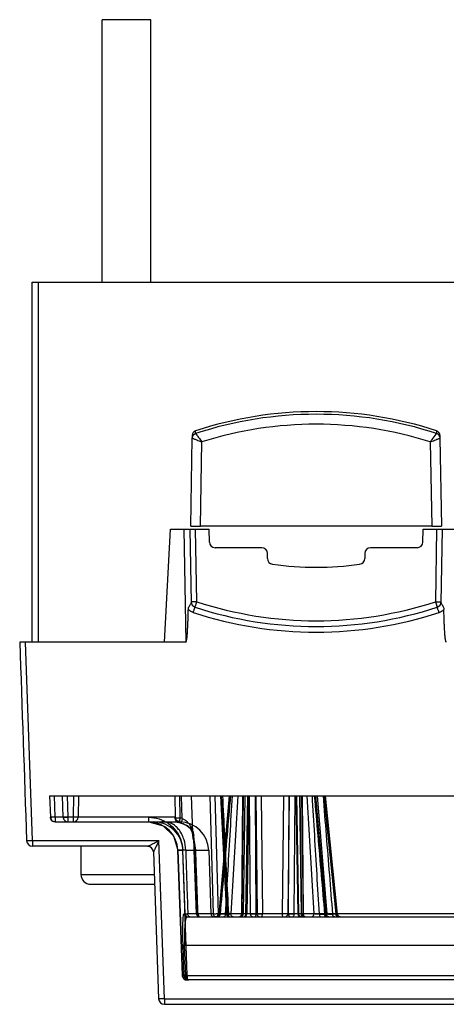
# Model space of a CAD drawing. Header units: millimetres. Extents: x 43 to 365, y 239 to 340.
# Tile 1 of 7: x 43 to 87, y 239 to 340. Entities that reach past the tile are written whole.
import ezdxf

# ---------------------------------------------------------------- set-up
doc = ezdxf.new("R2010")
doc.units = ezdxf.units.MM
doc.header["$LTSCALE"] = 37.523973
doc.layers.get('0').update_dxf_attribs({"linetype": 'CONTINUOUS'})

msp = doc.modelspace()

# ---------------------------------------------------------------- linework, layer by layer
at = {"color": 7}
for p, q in [((51.72, 312.86), (51.72, 339.86)), ((56.72, 339.86), (51.72, 339.86)), ((56.72, 312.86), (56.72, 339.86)), ((44.51, 275.86), (44.51, 312.86)), ((44.51, 312.86), (363.92, 312.86)), ((45.11, 312.86), (45.11, 275.83)), ((60.82, 287.79), (60.98, 296.84)), ((60.98, 297.12), (60.98, 296.84)), ((60.98, 296.84), (61, 296.98)), ((61.32, 297.31), (61.32, 297.59)), ((86.12, 297.59), (86.12, 297.31)), ((86.44, 296.98), (86.46, 296.84)), ((86.46, 297.12), (86.46, 296.84)), ((86.46, 296.84), (86.62, 287.79)), ((61.82, 287.77), (61.97, 296.45)), ((85.47, 296.45), (85.62, 287.77)), ((85.62, 287.77), (61.82, 287.77)), ((58.11, 275.86), (58.72, 287.46)), ((58.72, 287.46), (60.64, 287.46)), ((60.12, 287.46), (60.32, 275.86)), ((60.72, 287.46), (60.85, 279.91)), ((60.72, 287.46), (62.72, 287.46)), ((61.45, 280.01), (61.32, 287.46)), ((62.74, 286.15), (62.72, 287.46)), ((84.69, 286.15), (84.72, 287.46)), ((84.72, 287.46), (95.64, 287.46)), ((86.12, 287.46), (85.99, 280.01)), ((86.59, 279.91), (86.72, 287.46)), ((68.12, 285.56), (63.34, 285.56)), ((84.1, 285.56), (79.32, 285.56)), ((68.72, 284.45), (68.72, 284.96)), ((78.72, 284.96), (78.72, 284.45)), ((60.32, 275.86), (43.22, 275.86)), ((44.53, 255.44), (43.82, 275.86)), ((46.3, 260.06), (46.38, 257.84)), ((46.3, 260.06), (90.66, 260.06)), ((46.3, 260.06), (46.38, 257.84)), ((46.88, 257.84), (46.8, 260.06)), ((47.7, 257.84), (47.63, 260.06)), ((48.2, 257.84), (48.13, 260.06)), ((48.77, 260.06), (48.73, 257.84)), ((49.27, 260.06), (49.23, 257.85)), ((59.17, 260.06), (59.21, 257.77)), ((59.67, 260.06), (59.71, 257.76)), ((59.95, 257.71), (59.88, 260.06)), ((60.87, 260.06), (60.99, 256.28)), ((63.15, 247.9), (62.82, 260.06)), ((63.3, 260.06), (63.63, 247.9)), ((64.76, 260.06), (63.71, 247.88)), ((63.8, 247.9), (64.85, 260.06)), ((63.89, 260.06), (64.5, 247.89)), ((64.62, 247.9), (64, 260.06)), ((65.66, 260.06), (64.94, 247.9)), ((66.16, 260.06), (66.05, 247.91)), ((66.23, 260.06), (66.06, 247.9)), ((66.38, 260.06), (66.22, 247.91)), ((66.25, 247.91), (66.42, 260.06)), ((66.5, 247.9), (66.68, 260.06)), ((66.52, 247.91), (66.71, 260.06)), ((66.8, 260.06), (66.6, 247.91)), ((66.97, 247.9), (66.88, 260.06)), ((67.54, 247.91), (67.47, 260.06)), ((67.5, 260.06), (67.64, 247.9)), ((68.08, 260.06), (68.19, 247.91)), ((70.36, 260.06), (70.24, 247.91)), ((70.94, 260.06), (70.8, 247.9)), ((70.89, 247.91), (70.96, 260.06)), ((71.47, 247.9), (71.56, 260.06)), ((71.64, 260.06), (71.83, 247.91)), ((71.91, 247.91), (71.72, 260.06)), ((71.94, 247.9), (71.75, 260.06)), ((72.02, 260.06), (72.19, 247.91)), ((72.06, 260.06), (72.21, 247.91)), ((72.21, 260.06), (72.37, 247.9)), ((72.28, 260.06), (72.38, 247.91)), ((72.77, 260.06), (73.49, 247.9)), ((74.64, 247.9), (73.58, 260.06)), ((73.67, 260.06), (74.73, 247.88)), ((74.85, 247.9), (73.87, 260.06)), ((74.51, 260.06), (75.76, 247.9)), ((75.92, 247.88), (74.67, 260.06)), ((59.21, 257.85), (46.38, 257.84)), ((46.88, 257.84), (46.88, 257.36)), ((46.88, 257.36), (59.7, 257.36)), ((48.2, 257.36), (48.2, 257.84)), ((48.73, 257.84), (48.73, 257.36)), ((56.5, 257.36), (56.5, 257.84)), ((58.17, 257.36), (57.85, 257.36)), ((44.53, 255.44), (44.53, 254.86)), ((44.53, 255.44), (57.53, 255.44)), ((58.11, 239.19), (57.53, 255.44)), ((56.38, 254.86), (44.53, 254.86)), ((49.52, 254.86), (49.52, 251.96)), ((56.98, 254.28), (57.51, 239.19)), ((59.96, 241.59), (59.5, 254.46)), ((59.5, 254.46), (60.02, 254.46)), ((59.5, 254.46), (59.96, 241.59)), ((60.46, 241.59), (59.99, 254.46)), ((60.24, 247.9), (60.02, 254.46)), ((60.3, 254.46), (62.67, 254.46)), ((61.16, 254.61), (61.17, 254.47)), ((61.41, 247.9), (61.17, 254.47)), ((62.67, 254.46), (62.89, 247.9)), ((49.52, 251.96), (57.06, 251.96)), ((50.52, 250.96), (57.09, 250.96)), ((60.24, 247.9), (60.14, 247.9)), ((60.44, 247.61), (133.6, 247.61)), ((63.15, 247.9), (60.52, 247.9)), ((133.6, 247.9), (63.63, 247.9)), ((64.39, 247.88), (63.84, 247.88)), ((74.04, 247.88), (74.59, 247.88)), ((75.84, 247.88), (75.4, 247.88)), ((60.14, 241.59), (60.03, 244.68)), ((60.3, 241.58), (60.19, 244.67)), ((136.31, 244.67), (60.19, 244.67)), ((60.14, 241.59), (59.96, 241.59)), ((60.3, 241.58), (142.92, 241.59)), ((60.46, 241.59), (60.46, 241.11)), ((347.98, 241.11), (60.46, 241.11)), ((58.11, 239.19), (58.11, 238.61)), ((58.11, 239.19), (90.62, 239.19)), ((58.11, 238.61), (350.33, 238.61))]:
    msp.add_line(p, q, dxfattribs=at)
for points in [[(56.5, 257.36), (57.97, 256.98), (59.06, 255.92), (59.5, 254.46)], [(59.7, 257.36), (59.36, 257.5), (59.21, 257.84)], [(59.61, 257.29), (59.72, 257.27), (59.83, 257.24)], [(59.83, 257.24), (60.33, 257.05), (60.75, 256.72), (60.99, 256.22)], [(60.99, 256.22), (61.04, 255.86), (61.09, 255.48)], [(61.09, 255.48), (61.13, 255.04), (61.16, 254.61)], [(63.71, 247.88), (63.61, 247.69), (63.41, 247.61)], [(64.51, 247.89), (64.5, 247.89), (64.51, 247.89), (64.52, 247.91)], [(65.95, 247.61), (66.16, 247.7), (66.25, 247.91)], [(66.3, 247.61), (66.51, 247.7), (66.6, 247.91)], [(71.83, 247.91), (71.92, 247.7), (72.13, 247.61)], [(72.19, 247.91), (72.27, 247.7), (72.49, 247.61)], [(75.03, 247.61), (74.82, 247.69), (74.73, 247.88)], [(76.21, 247.61), (76.01, 247.69), (75.91, 247.88)], [(60.14, 241.52), (60.31, 241.23), (60.63, 241.11)]]:
    msp.add_lwpolyline(points, dxfattribs=at)
for centre, radius, start, end in [((73.72, 259.65), 39.91, 71.9037, 108.0963), ((73.72, 259.36), 39.92, 71.9089, 108.0911), ((73.72, 259.34), 38.92, 72.4316, 107.5684), ((61.5, 296.82), 0.523, 155.6425, 162.602), ((85.94, 296.82), 0.523, 17.3982, 24.3549), ((63.34, 286.16), 0.6, 181, 270), ((68.12, 284.96), 0.6, 0, 90), ((79.32, 284.96), 0.6, 90, 180), ((84.1, 286.16), 0.6, 270, 359), ((69.32, 284.45), 0.6, 180, 262.4072), ((73.72, 317.46), 33.9, 262.4072, 277.5928), ((78.12, 284.45), 0.6, 277.5928, 360), ((61.45, 280.02), 0.6, 181, 251.8551), ((73.72, 317.45), 39.4, 251.8553, 288.1447), ((85.99, 280.02), 0.6, 288.1449, 359), ((73.72, 317.46), 40.58, 251.8458, 288.1542), ((73.72, 317.46), 40, 251.855, 288.145), ((85.99, 280.04), 1.2, 288.2108, 316.69), ((46.88, 257.86), 0.5, 182.0317, 272.0294), ((48.2, 257.86), 0.5, 254.0594, 271.7939), ((48.73, 257.86), 0.5, 270.0041, 359.0001), ((56.5, 254.36), 3, 2.0457, 90.0042), ((57.03, 254.36), 3, 1.918, 89.9249), ((59.71, 257.86), 0.5, 181, 269.3061), ((59.71, 257.78), 0.5, 181.0001, 259.0689), ((58.92, 253.56), 3.8, 76.0959, 79.4088), ((59.67, 254.36), 3, 2, 89.3061), ((58.91, 253.6), 4.24, 75.7094, 79.075), ((44.53, 255.46), 0.6, 181.9825, 270.0166), ((57.83, 254.36), 3.5, 1.6348, 16.5123), ((56.38, 254.26), 0.6, 2.0073, 90.0194), ((50.52, 251.96), 1, 180, 270), ((60.44, 247.91), 0.3, 181.9153, 269.9384), ((60.54, 247.91), 0.3, 181.9213, 269.9269), ((61.71, 247.91), 0.3, 182.0741, 270), ((63.19, 247.91), 0.3, 182, 269.9997), ((64.8, 247.91), 0.3, 182.909, 270), ((65.75, 247.91), 0.3, 270.0105, 359.5), ((67.03, 295.56), 47.65, 269.9326, 270.6244), ((71.41, 295.56), 47.65, 269.3756, 270.0674), ((72.68, 247.91), 0.3, 180.5, 269.9814), ((60.46, 241.61), 0.5, 182.0392, 272.0368), ((58.11, 239.21), 0.6, 181.9819, 270.016)]:
    msp.add_arc(centre, radius, start, end, dxfattribs=at)
for centre, major_axis, ratio, start_param, end_param in [((61.48, 297.11), (0, 0.5), 0.999848, 0.315802, 1.553335), ((85.96, 297.11), (0, 0.5), 0.999848, -1.553335, -0.315801), ((61.82, 287.79), (1, 0), 0.01745, 3.141593, 4.712389), ((85.62, 287.79), (1, 0), 0.01745, 4.712389, 6.283185)]:
    msp.add_ellipse(centre, major_axis=major_axis, ratio=ratio, start_param=start_param, end_param=end_param, dxfattribs=at)
for points, knots in [([(60.98, 296.84), (60.98, 296.84), (60.99, 296.84), (61, 296.83), (61.03, 296.82), (61.08, 296.8), (61.16, 296.76), (61.24, 296.73), (61.28, 296.71)], [0, 0, 0, 0, 0.019863, 0.07174, 0.15526, 0.269621, 0.585069, 1, 1, 1, 1]), ([(61.28, 296.71), (61.33, 296.69), (61.56, 296.6), (61.79, 296.52), (61.97, 296.45)], [0, 0, 0, 0, 0.219449, 1, 1, 1, 1]), ([(61.32, 297.31), (61.32, 297.31), (61.32, 297.3), (61.33, 297.3), (61.33, 297.29)], [0, 0, 0, 0, 0.290542, 1, 1, 1, 1]), ([(61.33, 297.29), (61.33, 297.29), (61.35, 297.27), (61.36, 297.25), (61.38, 297.23)], [0, 0, 0, 0, 0.174802, 1, 1, 1, 1]), ([(61.38, 297.23), (61.46, 297.12), (61.66, 296.86), (61.85, 296.6), (61.97, 296.45)], [0, 0, 0, 0, 0.412717, 1, 1, 1, 1]), ([(85.47, 296.45), (85.53, 296.53), (85.72, 296.79), (85.92, 297.05), (86.06, 297.23)], [0, 0, 0, 0, 0.303884, 1, 1, 1, 1]), ([(85.47, 296.45), (85.53, 296.47), (85.76, 296.56), (85.99, 296.65), (86.15, 296.71)], [0, 0, 0, 0, 0.270916, 1, 1, 1, 1]), ([(86.06, 297.23), (86.07, 297.24), (86.08, 297.26), (86.1, 297.28), (86.11, 297.29)], [0, 0, 0, 0, 0.324357, 1, 1, 1, 1]), ([(86.11, 297.29), (86.11, 297.3), (86.11, 297.3), (86.12, 297.31), (86.12, 297.31)], [0, 0, 0, 0, 0.711158, 1, 1, 1, 1]), ([(86.12, 297.31), (86.15, 297.3), (86.27, 297.24), (86.37, 297.13), (86.41, 297.04)], [0, 0, 0, 0, 0.24331, 1, 1, 1, 1]), ([(86.15, 296.71), (86.2, 296.73), (86.27, 296.76), (86.36, 296.79), (86.41, 296.82), (86.44, 296.83), (86.45, 296.84), (86.46, 296.84), (86.46, 296.84)], [0, 0, 0, 0, 0.414931, 0.730547, 0.845089, 0.928736, 0.980577, 1, 1, 1, 1]), ([(60.6, 279.39), (60.62, 279.45), (60.67, 279.55), (60.76, 279.68), (60.84, 279.79), (60.85, 279.87), (60.85, 279.91)], [0, 0, 0, 0, 0.318538, 0.592064, 0.805164, 1, 1, 1, 1]), ([(61.45, 280.01), (61.37, 280.01), (61.26, 280.01), (61.12, 280), (61.03, 280), (60.96, 280.01), (60.9, 280), (60.87, 280.01), (60.85, 280), (60.85, 280.01)], [0, 0, 0, 0, 0.382024, 0.555438, 0.706891, 0.831163, 0.923367, 0.980307, 1, 1, 1, 1]), ([(61.07, 278.9), (61.1, 278.97), (61.13, 279.07), (61.17, 279.2), (61.2, 279.29), (61.23, 279.35), (61.24, 279.41), (61.26, 279.43), (61.26, 279.45), (61.26, 279.45)], [0, 0, 0, 0, 0.373028, 0.551684, 0.708965, 0.834608, 0.925701, 0.981174, 1, 1, 1, 1]), ([(61.26, 279.45), (61.26, 279.45), (61.26, 279.47), (61.28, 279.49), (61.29, 279.55), (61.32, 279.62), (61.35, 279.7), (61.39, 279.83), (61.42, 279.94), (61.45, 280.01)], [0, 0, 0, 0, 0.019284, 0.075788, 0.167575, 0.291436, 0.442714, 0.61638, 1, 1, 1, 1]), ([(85.99, 280.01), (86.01, 279.94), (86.06, 279.8), (86.11, 279.64), (86.14, 279.55), (86.16, 279.49), (86.17, 279.48), (86.17, 279.45), (86.17, 279.45)], [0, 0, 0, 0, 0.387156, 0.71409, 0.837896, 0.928265, 0.982674, 1, 1, 1, 1]), ([(85.99, 280.01), (86.06, 280.01), (86.18, 280.01), (86.32, 280), (86.41, 280), (86.48, 280.01), (86.54, 280), (86.56, 280.01), (86.59, 280), (86.59, 280.01)], [0, 0, 0, 0, 0.382024, 0.555441, 0.706897, 0.831168, 0.923363, 0.980295, 1, 1, 1, 1]), ([(86.36, 278.9), (86.34, 278.97), (86.31, 279.07), (86.26, 279.2), (86.23, 279.29), (86.21, 279.35), (86.19, 279.41), (86.18, 279.43), (86.18, 279.45), (86.17, 279.45)], [0, 0, 0, 0, 0.373509, 0.552251, 0.709507, 0.835018, 0.92593, 0.981242, 1, 1, 1, 1]), ([(86.59, 279.91), (86.59, 279.87), (86.6, 279.78), (86.65, 279.71), (86.68, 279.68)], [0, 0, 0, 0, 0.473786, 1, 1, 1, 1]), ([(86.68, 279.68), (86.69, 279.67), (86.73, 279.6), (86.77, 279.54), (86.8, 279.48)], [0, 0, 0, 0, 0.225347, 1, 1, 1, 1]), ([(60.32, 275.86), (60.35, 275.88), (60.37, 275.95), (60.4, 276.08), (60.42, 276.25), (60.45, 276.45), (60.47, 276.72), (60.49, 277.06), (60.51, 277.47), (60.53, 277.88), (60.55, 278.42), (60.57, 278.83), (60.57, 279.1)], [0, 0, 0, 0, 0.030404, 0.061661, 0.124209, 0.186765, 0.249321, 0.374433, 0.499546, 0.62466, 0.749773, 1, 1, 1, 1]), ([(60.57, 279.1), (60.57, 279.15), (60.57, 279.24), (60.59, 279.34), (60.6, 279.39)], [0, 0, 0, 0, 0.501973, 1, 1, 1, 1]), ([(60.91, 278.97), (60.89, 278.98), (60.85, 279), (60.79, 279.04), (60.73, 279.08), (60.7, 279.12), (60.68, 279.13)], [0, 0, 0, 0, 0.249973, 0.500078, 0.749654, 1, 1, 1, 1]), ([(87.12, 275.86), (87.08, 275.88), (87.06, 275.95), (87.03, 276.08), (87.01, 276.26), (86.99, 276.47), (86.96, 276.75), (86.94, 277.1), (86.92, 277.53), (86.9, 277.95), (86.88, 278.51), (86.87, 278.94), (86.86, 279.22)], [0, 0, 0, 0, 0.030409, 0.061668, 0.124216, 0.186771, 0.249327, 0.374439, 0.499551, 0.624663, 0.749776, 1, 1, 1, 1]), ([(64.91, 260.06), (64.79, 258.71), (64.55, 256), (64.2, 251.94), (63.96, 249.23), (63.84, 247.88)], [0, 0, 0, 0, 0.333394, 0.666714, 1, 1, 1, 1]), ([(64.08, 260.06), (64.15, 258.71), (64.28, 256.01), (64.49, 251.95), (64.63, 249.25), (64.7, 247.9)], [0, 0, 0, 0, 0.333278, 0.666611, 1, 1, 1, 1]), ([(64.39, 247.88), (64.47, 249.23), (64.63, 251.94), (64.87, 256), (65.03, 258.71), (65.11, 260.06)], [0, 0, 0, 0, 0.333272, 0.666621, 1, 1, 1, 1]), ([(74.05, 247.88), (73.97, 249.23), (73.81, 251.94), (73.57, 256), (73.41, 258.71), (73.33, 260.06)], [0, 0, 0, 0, 0.333272, 0.666621, 1, 1, 1, 1]), ([(73.53, 260.06), (73.65, 258.71), (73.89, 256), (74.24, 251.94), (74.47, 249.23), (74.59, 247.88)], [0, 0, 0, 0, 0.333394, 0.666714, 1, 1, 1, 1]), ([(74.43, 260.06), (74.53, 258.71), (74.75, 256), (75.08, 251.94), (75.3, 249.23), (75.4, 247.88)], [0, 0, 0, 0, 0.333379, 0.666729, 1, 1, 1, 1]), ([(75.84, 247.88), (75.7, 249.23), (75.42, 251.94), (75, 256), (74.72, 258.71), (74.58, 260.06)], [0, 0, 0, 0, 0.333286, 0.666607, 1, 1, 1, 1]), ([(46.38, 257.84), (46.37, 257.82), (46.46, 257.85), (46.49, 257.84), (46.52, 257.84)], [0, 0, 0, 0, 0.458219, 1, 1, 1, 1]), ([(46.89, 257.36), (46.85, 257.36), (46.76, 257.37), (46.62, 257.42), (46.5, 257.52), (46.4, 257.67), (46.38, 257.78), (46.38, 257.84)], [0, 0, 0, 0, 0.177986, 0.34753, 0.548034, 0.771953, 1, 1, 1, 1]), ([(46.88, 257.84), (46.83, 257.84), (46.75, 257.84), (46.63, 257.84), (46.55, 257.84), (46.52, 257.84)], [0, 0, 0, 0, 0.363456, 0.705282, 1, 1, 1, 1]), ([(47.7, 257.84), (47.73, 257.83), (47.82, 257.84), (47.99, 257.84), (48.12, 257.84), (48.2, 257.84)], [0, 0, 0, 0, 0.174304, 0.537569, 1, 1, 1, 1]), ([(47.7, 257.84), (47.7, 257.8), (47.72, 257.73), (47.76, 257.63), (47.81, 257.54), (47.88, 257.48), (47.94, 257.43), (48.01, 257.4), (48.08, 257.37), (48.15, 257.36), (48.19, 257.36), (48.21, 257.36)], [0, 0, 0, 0, 0.1529, 0.29197, 0.418523, 0.533904, 0.639467, 0.735413, 0.823584, 0.908957, 1, 1, 1, 1]), ([(49.08, 257.84), (49.05, 257.84), (48.97, 257.84), (48.85, 257.84), (48.77, 257.84), (48.73, 257.84)], [0, 0, 0, 0, 0.293101, 0.634182, 1, 1, 1, 1]), ([(49.23, 257.85), (49.23, 257.83), (49.14, 257.85), (49.11, 257.84), (49.08, 257.84)], [0, 0, 0, 0, 0.459241, 1, 1, 1, 1]), ([(56.5, 257.84), (56.86, 257.84), (57.57, 257.73), (58.55, 257.25), (59.33, 256.49), (59.85, 255.54), (59.98, 254.82), (60, 254.46)], [0, 0, 0, 0, 0.20062, 0.400276, 0.599561, 0.799205, 1, 1, 1, 1]), ([(60.3, 254.46), (60.29, 254.82), (60.21, 255.37), (59.94, 256.05), (59.67, 256.5), (59.34, 256.88), (58.96, 257.16), (58.57, 257.32), (58.3, 257.36), (58.17, 257.36)], [0, 0, 0, 0, 0.273956, 0.414175, 0.549965, 0.677405, 0.794758, 0.901639, 1, 1, 1, 1]), ([(59.36, 257.76), (59.33, 257.76), (59.29, 257.77), (59.21, 257.75), (59.21, 257.77)], [0, 0, 0, 0, 0.551303, 1, 1, 1, 1]), ([(59.62, 257.29), (59.51, 257.31), (59.3, 257.43), (59.21, 257.66), (59.21, 257.77)], [0, 0, 0, 0, 0.492888, 1, 1, 1, 1]), ([(59.71, 257.76), (59.67, 257.76), (59.58, 257.76), (59.47, 257.76), (59.39, 257.76), (59.36, 257.76)], [0, 0, 0, 0, 0.365459, 0.706826, 1, 1, 1, 1]), ([(59.71, 257.76), (59.7, 257.73), (59.69, 257.67), (59.68, 257.59), (59.66, 257.53), (59.66, 257.49), (59.65, 257.45), (59.64, 257.41), (59.64, 257.38), (59.63, 257.35), (59.62, 257.32), (59.62, 257.3)], [0, 0, 0, 0, 0.191895, 0.408772, 0.50669, 0.596009, 0.67604, 0.746473, 0.809786, 0.867409, 1, 1, 1, 1]), ([(59.62, 257.29), (59.63, 257.31), (59.64, 257.33), (59.67, 257.36), (59.69, 257.36), (59.7, 257.36)], [0, 0, 0, 0, 0.488524, 0.779643, 1, 1, 1, 1]), ([(59.95, 257.71), (59.95, 257.67), (59.93, 257.61), (59.9, 257.51), (59.88, 257.44), (59.87, 257.39), (59.86, 257.36), (59.85, 257.33), (59.85, 257.3), (59.83, 257.22), (59.83, 257.24)], [0, 0, 0, 0, 0.215546, 0.428923, 0.611963, 0.689752, 0.757907, 0.818846, 0.873921, 1, 1, 1, 1]), ([(59.83, 257.24), (59.96, 257.21), (60.21, 257.13), (60.56, 256.94), (60.83, 256.7), (61.04, 256.39), (61.11, 256.15), (61.12, 256.02)], [0, 0, 0, 0, 0.215087, 0.416302, 0.620783, 0.79183, 1, 1, 1, 1]), ([(59.95, 257.71), (60, 257.69), (60.08, 257.65), (60.2, 257.59), (60.32, 257.5), (60.44, 257.4), (60.57, 257.28), (60.68, 257.13), (60.79, 256.95), (60.88, 256.75), (60.95, 256.52), (60.98, 256.36), (60.99, 256.28)], [0, 0, 0, 0, 0.077269, 0.147298, 0.224791, 0.310894, 0.405086, 0.506846, 0.617335, 0.737593, 0.869179, 1, 1, 1, 1]), ([(61.09, 255.51), (61.08, 255.6), (61.06, 255.78), (61.03, 256.04), (61, 256.2), (60.99, 256.28)], [0, 0, 0, 0, 0.351247, 0.684993, 1, 1, 1, 1]), ([(60.99, 256.28), (60.99, 256.23), (61.01, 256.13), (61.08, 256.05), (61.12, 256.02)], [0, 0, 0, 0, 0.481982, 1, 1, 1, 1]), ([(44.53, 255.44), (44.46, 255.44), (44.35, 255.43), (44.21, 255.43), (44.12, 255.43), (44.04, 255.43), (43.98, 255.43), (43.96, 255.44), (43.93, 255.44), (43.93, 255.44)], [0, 0, 0, 0, 0.38168, 0.554854, 0.706173, 0.830371, 0.922539, 0.979616, 1, 1, 1, 1]), ([(56.89, 255.11), (56.94, 255.14), (57.16, 255.25), (57.37, 255.36), (57.53, 255.44)], [0, 0, 0, 0, 0.244688, 1, 1, 1, 1]), ([(57.53, 255.44), (57.5, 255.36), (57.36, 255.07), (57.22, 254.78), (57.11, 254.56)], [0, 0, 0, 0, 0.258707, 1, 1, 1, 1]), ([(61.09, 255.51), (61.08, 255.48), (61.1, 255.41), (61.16, 255.38), (61.19, 255.36)], [0, 0, 0, 0, 0.439713, 1, 1, 1, 1]), ([(61.09, 255.51), (61.1, 255.42), (61.13, 255.08), (61.16, 254.73), (61.18, 254.46)], [0, 0, 0, 0, 0.247647, 1, 1, 1, 1]), ([(61.19, 255.36), (61.18, 255.42), (61.17, 255.64), (61.14, 255.86), (61.12, 256.02)], [0, 0, 0, 0, 0.274526, 1, 1, 1, 1]), ([(61.18, 254.46), (61.17, 254.57), (61.15, 254.77), (61.16, 255.07), (61.18, 255.26), (61.19, 255.36)], [0, 0, 0, 0, 0.341888, 0.67445, 1, 1, 1, 1]), ([(56.38, 254.86), (56.38, 254.86), (56.41, 254.87), (56.45, 254.89), (56.51, 254.92), (56.6, 254.96), (56.73, 255.03), (56.84, 255.08), (56.89, 255.11)], [0, 0, 0, 0, 0.043746, 0.127387, 0.244394, 0.379537, 0.678603, 1, 1, 1, 1]), ([(57.11, 254.56), (57.1, 254.53), (57.07, 254.46), (57.03, 254.39), (57.01, 254.34), (56.99, 254.31), (56.99, 254.29), (56.97, 254.28), (56.98, 254.28)], [0, 0, 0, 0, 0.36122, 0.679835, 0.812639, 0.914888, 0.978347, 1, 1, 1, 1]), ([(60, 254.46), (59.97, 254.46), (59.9, 254.46), (59.81, 254.46), (59.73, 254.46), (59.68, 254.46), (59.64, 254.46), (59.61, 254.46), (59.58, 254.46), (59.56, 254.46), (59.53, 254.46), (59.52, 254.46), (59.5, 254.46), (59.5, 254.46)], [0, 0, 0, 0, 0.183971, 0.38764, 0.565917, 0.643157, 0.71187, 0.774329, 0.831928, 0.883197, 0.926601, 0.981829, 1, 1, 1, 1]), ([(60.3, 254.46), (60.26, 254.47), (60.2, 254.47), (60.11, 254.47), (60.06, 254.47), (60.03, 254.47), (60.02, 254.46)], [0, 0, 0, 0, 0.392593, 0.694785, 0.899311, 1, 1, 1, 1]), ([(60.3, 254.46), (60.32, 253.74), (60.37, 252.28), (60.44, 250.09), (60.49, 248.63), (60.52, 247.9)], [0, 0, 0, 0, 0.333385, 0.666718, 1, 1, 1, 1]), ([(61.18, 254.46), (61.18, 254.47), (61.18, 254.47), (61.17, 254.47), (61.18, 254.47), (61.19, 254.47), (61.23, 254.47), (61.27, 254.47), (61.31, 254.47), (61.33, 254.46)], [0, 0, 0, 0, 0.046015, 0.053917, 0.063077, 0.15257, 0.340059, 0.62343, 1, 1, 1, 1]), ([(61.57, 247.9), (61.54, 248.63), (61.49, 250.09), (61.41, 252.28), (61.36, 253.74), (61.33, 254.46)], [0, 0, 0, 0, 0.333282, 0.666615, 1, 1, 1, 1]), ([(60.03, 244.68), (60.02, 244.99), (60.01, 245.6), (60, 246.43), (60.01, 247.15), (60.06, 247.58), (60.07, 247.87), (60.14, 247.9)], [0, 0, 0, 0, 0.293463, 0.558734, 0.779096, 0.934617, 1, 1, 1, 1]), ([(60.44, 247.61), (60.41, 247.61), (60.36, 247.56), (60.33, 247.49), (60.31, 247.41), (60.28, 247.3), (60.25, 247.13), (60.22, 246.87), (60.2, 246.53), (60.18, 246.14), (60.17, 245.57), (60.18, 245.08), (60.19, 244.73), (60.19, 244.67)], [0, 0, 0, 0, 0.029642, 0.051944, 0.080979, 0.117099, 0.160515, 0.257206, 0.377486, 0.504594, 0.647511, 0.943999, 1, 1, 1, 1]), ([(60.24, 247.9), (60.26, 247.9), (60.3, 247.9), (60.39, 247.9), (60.47, 247.9), (60.52, 247.9)], [0, 0, 0, 0, 0.157386, 0.496745, 1, 1, 1, 1]), ([(60.73, 247.61), (60.7, 247.61), (60.61, 247.64), (60.54, 247.75), (60.52, 247.85), (60.52, 247.9)], [0, 0, 0, 0, 0.280549, 0.612403, 1, 1, 1, 1]), ([(61.57, 247.9), (61.53, 247.9), (61.52, 247.9), (61.4, 247.9), (61.42, 247.9)], [0, 0, 0, 0, 0.672991, 1, 1, 1, 1]), ([(61.72, 247.61), (61.67, 247.61), (61.57, 247.64), (61.45, 247.74), (61.42, 247.85), (61.42, 247.9)], [0, 0, 0, 0, 0.324557, 0.656356, 1, 1, 1, 1]), ([(61.56, 247.9), (61.57, 247.85), (61.59, 247.75), (61.68, 247.64), (61.77, 247.61), (61.82, 247.61)], [0, 0, 0, 0, 0.348841, 0.681693, 1, 1, 1, 1]), ([(63.5, 247.9), (63.47, 247.9), (63.42, 247.9), (63.34, 247.89), (63.26, 247.89), (63.2, 247.9), (63.16, 247.9), (63.15, 247.9)], [0, 0, 0, 0, 0.218683, 0.45351, 0.684926, 0.881783, 1, 1, 1, 1]), ([(63.45, 247.61), (63.4, 247.61), (63.29, 247.64), (63.18, 247.75), (63.15, 247.85), (63.15, 247.9)], [0, 0, 0, 0, 0.331056, 0.664364, 1, 1, 1, 1]), ([(63.45, 247.61), (63.47, 247.61), (63.54, 247.64), (63.59, 247.71), (63.62, 247.81), (63.63, 247.87), (63.63, 247.9)], [0, 0, 0, 0, 0.23066, 0.48092, 0.744847, 1, 1, 1, 1]), ([(63.63, 247.9), (63.62, 247.9), (63.59, 247.9), (63.54, 247.9), (63.51, 247.9), (63.5, 247.9)], [0, 0, 0, 0, 0.358406, 0.674694, 1, 1, 1, 1]), ([(63.56, 247.61), (63.63, 247.61), (63.73, 247.67), (63.78, 247.79), (63.8, 247.87), (63.8, 247.9)], [0, 0, 0, 0, 0.454377, 0.727872, 1, 1, 1, 1]), ([(63.65, 247.61), (63.7, 247.61), (63.78, 247.67), (63.83, 247.78), (63.84, 247.84), (63.84, 247.88)], [0, 0, 0, 0, 0.433242, 0.712592, 1, 1, 1, 1]), ([(63.8, 247.9), (63.78, 247.9), (63.76, 247.9), (63.74, 247.9), (63.73, 247.89), (63.72, 247.89), (63.71, 247.89), (63.71, 247.88), (63.71, 247.88), (63.72, 247.88), (63.72, 247.88), (63.74, 247.88), (63.78, 247.87), (63.81, 247.87), (63.84, 247.88)], [0, 0, 0, 0, 0.18481, 0.256884, 0.314838, 0.35832, 0.387168, 0.40222, 0.413101, 0.436458, 0.474916, 0.528332, 0.596207, 1, 1, 1, 1]), ([(64.39, 247.88), (64.39, 247.84), (64.38, 247.78), (64.34, 247.67), (64.26, 247.61), (64.22, 247.61)], [0, 0, 0, 0, 0.297881, 0.582946, 1, 1, 1, 1]), ([(64.39, 247.88), (64.49, 247.87), (64.67, 247.88), (64.86, 247.89), (64.94, 247.9)], [0, 0, 0, 0, 0.526579, 1, 1, 1, 1]), ([(64.7, 247.9), (64.67, 247.9), (64.62, 247.89), (64.5, 247.93), (64.53, 247.72), (64.56, 247.76)], [0, 0, 0, 0, 0.307407, 0.532856, 1, 1, 1, 1]), ([(64.62, 247.9), (64.58, 247.9), (64.48, 247.9), (64.61, 247.89), (64.65, 247.9), (64.7, 247.9)], [0, 0, 0, 0, 0.352048, 0.542722, 1, 1, 1, 1]), ([(64.57, 247.78), (64.56, 247.77), (64.53, 247.76), (64.52, 247.82), (64.51, 247.86), (64.51, 247.88), (64.51, 247.89)], [0, 0, 0, 0, 0.175053, 0.528491, 0.767203, 1, 1, 1, 1]), ([(64.52, 247.91), (64.53, 247.91), (64.56, 247.87), (64.57, 247.97), (64.59, 247.89), (64.59, 247.87), (64.58, 247.83), (64.58, 247.8), (64.57, 247.79), (64.57, 247.78)], [0, 0, 0, 0, 0.13959, 0.333238, 0.508117, 0.635543, 0.774772, 0.897946, 1, 1, 1, 1]), ([(64.62, 247.9), (64.62, 247.86), (64.63, 247.77), (64.69, 247.65), (64.77, 247.61), (64.8, 247.61)], [0, 0, 0, 0, 0.373417, 0.707281, 1, 1, 1, 1]), ([(64.75, 247.64), (64.74, 247.66), (64.72, 247.71), (64.7, 247.8), (64.7, 247.87), (64.7, 247.9)], [0, 0, 0, 0, 0.266889, 0.610921, 1, 1, 1, 1]), ([(64.8, 247.61), (64.79, 247.61), (64.77, 247.62), (64.76, 247.64), (64.75, 247.64)], [0, 0, 0, 0, 0.600668, 1, 1, 1, 1]), ([(65.18, 247.61), (65.11, 247.61), (65.01, 247.67), (64.96, 247.79), (64.94, 247.87), (64.94, 247.9)], [0, 0, 0, 0, 0.454377, 0.727872, 1, 1, 1, 1]), ([(65.87, 247.61), (65.93, 247.61), (66.01, 247.68), (66.05, 247.79), (66.06, 247.87), (66.06, 247.9)], [0, 0, 0, 0, 0.417911, 0.704427, 1, 1, 1, 1]), ([(65.94, 247.61), (66.01, 247.61), (66.17, 247.68), (66.22, 247.83), (66.22, 247.91)], [0, 0, 0, 0, 0.490238, 1, 1, 1, 1]), ([(66.06, 247.9), (66.1, 247.9), (66.14, 247.91), (66.27, 247.9), (66.23, 247.91), (66.22, 247.91)], [0, 0, 0, 0, 0.612319, 0.880417, 1, 1, 1, 1]), ([(66.26, 247.61), (66.32, 247.61), (66.42, 247.67), (66.48, 247.79), (66.49, 247.87), (66.49, 247.9)], [0, 0, 0, 0, 0.453926, 0.727531, 1, 1, 1, 1]), ([(66.27, 247.61), (66.34, 247.61), (66.45, 247.67), (66.51, 247.79), (66.53, 247.87), (66.53, 247.91)], [0, 0, 0, 0, 0.467998, 0.736934, 1, 1, 1, 1]), ([(66.52, 247.91), (66.55, 247.91), (66.65, 247.91), (66.53, 247.9), (66.5, 247.9)], [0, 0, 0, 0, 0.432368, 1, 1, 1, 1]), ([(67.16, 247.61), (67.11, 247.61), (67.03, 247.68), (66.98, 247.79), (66.97, 247.87), (66.97, 247.9)], [0, 0, 0, 0, 0.417911, 0.704427, 1, 1, 1, 1]), ([(67.39, 247.61), (67.44, 247.61), (67.51, 247.69), (67.54, 247.8), (67.55, 247.87), (67.55, 247.91)], [0, 0, 0, 0, 0.394464, 0.690117, 1, 1, 1, 1]), ([(67.64, 247.9), (67.69, 247.9), (67.81, 247.9), (67.99, 247.91), (68.12, 247.91), (68.19, 247.91)], [0, 0, 0, 0, 0.28281, 0.634982, 1, 1, 1, 1]), ([(67.87, 247.61), (67.81, 247.61), (67.71, 247.67), (67.65, 247.79), (67.64, 247.87), (67.64, 247.9)], [0, 0, 0, 0, 0.453926, 0.727531, 1, 1, 1, 1]), ([(68.09, 247.61), (68.11, 247.61), (68.14, 247.64), (68.17, 247.71), (68.19, 247.8), (68.19, 247.87), (68.19, 247.91)], [0, 0, 0, 0, 0.128642, 0.349986, 0.662385, 1, 1, 1, 1]), ([(70.8, 247.9), (70.74, 247.9), (70.63, 247.9), (70.44, 247.91), (70.31, 247.91), (70.24, 247.91)], [0, 0, 0, 0, 0.28281, 0.634982, 1, 1, 1, 1]), ([(70.34, 247.61), (70.33, 247.61), (70.29, 247.64), (70.27, 247.71), (70.25, 247.8), (70.24, 247.87), (70.24, 247.91)], [0, 0, 0, 0, 0.128642, 0.349986, 0.662385, 1, 1, 1, 1]), ([(70.56, 247.61), (70.62, 247.61), (70.72, 247.67), (70.78, 247.79), (70.8, 247.87), (70.8, 247.9)], [0, 0, 0, 0, 0.453926, 0.727531, 1, 1, 1, 1]), ([(71.05, 247.61), (71, 247.61), (70.93, 247.69), (70.9, 247.8), (70.89, 247.87), (70.89, 247.91)], [0, 0, 0, 0, 0.394463, 0.690117, 1, 1, 1, 1]), ([(71.28, 247.61), (71.33, 247.61), (71.41, 247.68), (71.45, 247.79), (71.46, 247.87), (71.46, 247.9)], [0, 0, 0, 0, 0.417911, 0.704427, 1, 1, 1, 1]), ([(71.91, 247.91), (71.89, 247.91), (71.78, 247.91), (71.9, 247.9), (71.94, 247.9)], [0, 0, 0, 0, 0.432368, 1, 1, 1, 1]), ([(72.16, 247.61), (72.1, 247.61), (71.99, 247.67), (71.92, 247.79), (71.91, 247.87), (71.91, 247.91)], [0, 0, 0, 0, 0.467998, 0.736934, 1, 1, 1, 1]), ([(72.18, 247.61), (72.11, 247.61), (72.01, 247.67), (71.96, 247.79), (71.94, 247.87), (71.94, 247.9)], [0, 0, 0, 0, 0.453926, 0.727531, 1, 1, 1, 1]), ([(72.37, 247.9), (72.33, 247.9), (72.3, 247.91), (72.16, 247.9), (72.2, 247.91), (72.21, 247.91)], [0, 0, 0, 0, 0.612319, 0.880417, 1, 1, 1, 1]), ([(72.5, 247.61), (72.42, 247.61), (72.27, 247.68), (72.21, 247.83), (72.21, 247.91)], [0, 0, 0, 0, 0.490238, 1, 1, 1, 1]), ([(72.56, 247.61), (72.51, 247.61), (72.43, 247.68), (72.39, 247.79), (72.37, 247.87), (72.37, 247.9)], [0, 0, 0, 0, 0.417911, 0.704427, 1, 1, 1, 1]), ([(73.26, 247.61), (73.32, 247.61), (73.42, 247.67), (73.48, 247.79), (73.49, 247.87), (73.49, 247.9)], [0, 0, 0, 0, 0.454377, 0.727872, 1, 1, 1, 1]), ([(74.04, 247.88), (73.95, 247.87), (73.76, 247.88), (73.58, 247.89), (73.49, 247.9)], [0, 0, 0, 0, 0.526579, 1, 1, 1, 1]), ([(74.04, 247.88), (74.05, 247.84), (74.06, 247.78), (74.1, 247.67), (74.17, 247.61), (74.22, 247.61)], [0, 0, 0, 0, 0.297881, 0.582946, 1, 1, 1, 1]), ([(74.64, 247.9), (74.65, 247.9), (74.67, 247.9), (74.7, 247.9), (74.71, 247.89), (74.72, 247.89), (74.72, 247.89), (74.73, 247.88), (74.73, 247.88), (74.72, 247.88), (74.71, 247.88), (74.7, 247.88), (74.66, 247.87), (74.62, 247.87), (74.59, 247.88)], [0, 0, 0, 0, 0.18481, 0.256884, 0.314838, 0.35832, 0.387168, 0.40222, 0.413101, 0.436458, 0.474916, 0.528332, 0.596207, 1, 1, 1, 1]), ([(74.79, 247.61), (74.74, 247.61), (74.66, 247.67), (74.61, 247.78), (74.59, 247.84), (74.59, 247.88)], [0, 0, 0, 0, 0.433242, 0.712592, 1, 1, 1, 1]), ([(74.87, 247.61), (74.81, 247.61), (74.71, 247.67), (74.65, 247.79), (74.64, 247.87), (74.64, 247.9)], [0, 0, 0, 0, 0.454377, 0.727872, 1, 1, 1, 1]), ([(74.66, 247.61), (74.71, 247.61), (74.8, 247.68), (74.84, 247.8), (74.85, 247.87), (74.85, 247.9)], [0, 0, 0, 0, 0.418366, 0.70479, 1, 1, 1, 1]), ([(74.85, 247.9), (74.94, 247.89), (75.13, 247.88), (75.31, 247.87), (75.4, 247.88)], [0, 0, 0, 0, 0.519731, 1, 1, 1, 1]), ([(75.63, 247.61), (75.57, 247.61), (75.48, 247.66), (75.42, 247.77), (75.41, 247.84), (75.4, 247.88)], [0, 0, 0, 0, 0.455411, 0.727182, 1, 1, 1, 1]), ([(75.84, 247.88), (75.85, 247.87), (75.87, 247.87), (75.89, 247.88), (75.9, 247.88), (75.91, 247.88), (75.91, 247.88), (75.91, 247.88), (75.91, 247.88), (75.9, 247.89), (75.89, 247.89), (75.86, 247.89), (75.81, 247.9), (75.78, 247.9), (75.76, 247.9)], [0, 0, 0, 0, 0.165676, 0.227089, 0.273858, 0.305794, 0.323053, 0.330146, 0.347666, 0.380625, 0.428902, 0.568685, 0.761112, 1, 1, 1, 1]), ([(75.95, 247.61), (75.89, 247.61), (75.81, 247.68), (75.77, 247.8), (75.76, 247.87), (75.76, 247.9)], [0, 0, 0, 0, 0.418366, 0.70479, 1, 1, 1, 1]), ([(75.84, 247.88), (75.84, 247.84), (75.86, 247.77), (75.92, 247.66), (76.02, 247.61), (76.08, 247.61)], [0, 0, 0, 0, 0.265479, 0.533614, 1, 1, 1, 1]), ([(60.19, 244.67), (60.17, 244.67), (60.14, 244.67), (60.1, 244.67), (60.08, 244.67), (60.05, 244.68), (60.04, 244.67), (60.03, 244.68)], [0, 0, 0, 0, 0.401646, 0.577567, 0.719687, 0.915502, 1, 1, 1, 1]), ([(59.96, 241.59), (59.95, 241.57), (60.04, 241.6), (60.07, 241.59), (60.1, 241.59)], [0, 0, 0, 0, 0.458595, 1, 1, 1, 1]), ([(60.47, 241.11), (60.43, 241.11), (60.34, 241.12), (60.21, 241.17), (60.08, 241.26), (59.99, 241.41), (59.96, 241.53), (59.96, 241.59)], [0, 0, 0, 0, 0.17464, 0.340364, 0.536585, 0.755626, 1, 1, 1, 1]), ([(60.46, 241.59), (60.41, 241.59), (60.33, 241.59), (60.21, 241.59), (60.13, 241.59), (60.1, 241.59)], [0, 0, 0, 0, 0.363278, 0.705813, 1, 1, 1, 1]), ([(60.14, 241.59), (60.15, 241.57), (60.22, 241.59), (60.27, 241.58), (60.3, 241.58)], [0, 0, 0, 0, 0.489411, 1, 1, 1, 1]), ([(60.14, 241.59), (60.14, 241.51), (60.19, 241.34), (60.38, 241.16), (60.55, 241.11), (60.63, 241.11)], [0, 0, 0, 0, 0.329476, 0.671022, 1, 1, 1, 1]), ([(60.3, 241.58), (60.3, 241.52), (60.32, 241.4), (60.39, 241.25), (60.5, 241.14), (60.59, 241.11), (60.63, 241.11)], [0, 0, 0, 0, 0.297758, 0.567969, 0.798175, 1, 1, 1, 1]), ([(58.11, 239.19), (58.03, 239.19), (57.92, 239.18), (57.78, 239.18), (57.69, 239.18), (57.62, 239.18), (57.56, 239.18), (57.53, 239.19), (57.51, 239.18), (57.51, 239.19)], [0, 0, 0, 0, 0.381694, 0.554868, 0.706184, 0.830379, 0.922543, 0.979617, 1, 1, 1, 1])]:
    msp.add_open_spline(points, degree=3, knots=knots, dxfattribs=at)
for points in [[(61.02, 297.04), (61.05, 297.1), (61.09, 297.16), (61.14, 297.2)], [(61.14, 297.2), (61.19, 297.25), (61.26, 297.29), (61.32, 297.31)], [(86.8, 279.48), (86.84, 279.4), (86.86, 279.31), (86.86, 279.22)], [(60.68, 279.13), (60.65, 279.14), (60.6, 279.13), (60.57, 279.1)], [(61.07, 278.9), (61.02, 278.92), (60.96, 278.94), (60.91, 278.97)], [(43.22, 275.86), (43.46, 269.05), (43.7, 262.25), (43.93, 255.44)], [(61.18, 254.46), (61.22, 253.37), (61.3, 251.18), (61.38, 248.99), (61.42, 247.9)]]:
    msp.add_open_spline(points, degree=3, dxfattribs=at)

doc.saveas('drawing.dxf')
